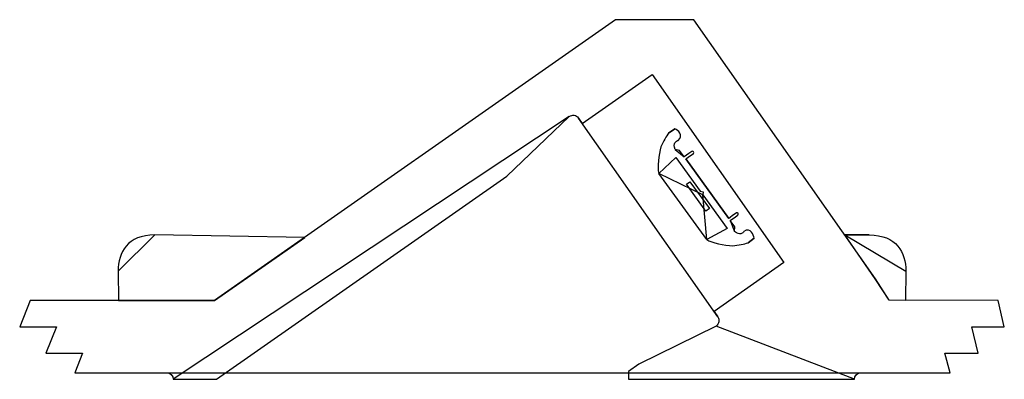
# Model space of a CAD drawing. Extents: x 0 to 4.66, y 1.28 to 2.98.
import ezdxf

# ---------------------------------------------------------------- set-up
doc = ezdxf.new("R2010")
doc.units = 0
doc.layers.get('0').update_dxf_attribs({"linetype": 'CONTINUOUS'})

msp = doc.modelspace()

# ---------------------------------------------------------------- linework, layer by layer
at = {"color": 7}
for points in [[(3.983059, 1.307902), (4.406053, 1.307902), (4.380766, 1.401092), (4.38356, 1.401092), (4.537315, 1.401092), (4.507879, 1.525411), (4.661606, 1.525411), (4.632198, 1.64973), (4.116888, 1.651508), (4.051131, 1.753334), (3.191087, 2.979984), (2.820585, 2.979984), (0.923064, 1.64973), (0.049445, 1.64973), (0, 1.525411), (0.173764, 1.525411), (0.124234, 1.401092), (0.298083, 1.401092), (0.260717, 1.307902), (0.695819, 1.307902)], [(2.645523, 2.514346), (2.663388, 2.488861), (2.99418, 2.720707), (3.61823, 1.829675), (3.287183, 1.597914), (3.305076, 1.572401)], [(0.726779, 1.276745), (0.932265, 1.276745), (2.306997, 2.23932), (2.60223, 2.521994)], [(3.102074, 2.463038), (3.072497, 2.442633)], [(3.102074, 2.463038), (3.072497, 2.442633)], [(3.146467, 2.330196), (3.124595, 2.360366), (3.102582, 2.365671)], [(3.146467, 2.330196), (3.124595, 2.360366), (3.102582, 2.365671)], [(3.025846, 2.252218), (3.105968, 2.327854), (3.221341, 2.168342), (3.235678, 2.165265), (3.234069, 2.1509), (3.234069, 2.1509), (3.349611, 1.991388), (3.252583, 1.938838)], [(3.025846, 2.252218), (3.105968, 2.327854), (3.221341, 2.168342), (3.235678, 2.165265), (3.234069, 2.1509), (3.234069, 2.1509)], [(3.357372, 2.038717), (3.153579, 2.320403)], [(3.357372, 2.038717), (3.153579, 2.320403)], [(3.248398, 2.073329), (3.156287, 2.200406), (3.173083, 2.21258), (3.265193, 2.085503), (3.248398, 2.073329)], [(3.234069, 2.1509), (3.349611, 1.991388), (3.252696, 1.938838)], [(3.384437, 1.976261), (3.386159, 1.998754), (3.364286, 2.029037)], [(3.384437, 1.976261), (3.386159, 1.998754), (3.364286, 2.029037)], [(0.4664, 1.789289), (0.468178, 1.649645), (0.923092, 1.649645), (1.350518, 1.948942), (0.639854, 1.960485), (0.639854, 1.960485)], [(3.906012, 1.960485), (4.021864, 1.960485)], [(4.195177, 1.789289), (4.193455, 1.649645), (4.11703, 1.651508), (4.050961, 1.753334), (3.906012, 1.960485), (3.906012, 1.960485)], [(3.448191, 1.923514), (3.476696, 1.945386)], [(3.448191, 1.923598), (3.476696, 1.945386)], [(3.297513, 1.529108), (2.930878, 1.348373), (2.881743, 1.314027), (2.881743, 1.276717), (3.952099, 1.276717), (3.952099, 1.276745)]]:
    msp.add_lwpolyline(points, close=True, dxfattribs=at)
for points in [[(2.60223, 2.521994), (2.616341, 2.531844), (2.635645, 2.528372), (2.645523, 2.514346)], [(3.072497, 2.442633), (3.061885, 2.429538), (3.046786, 2.402953), (3.035695, 2.37823)], [(3.072497, 2.442633), (3.061885, 2.429538), (3.046786, 2.402953), (3.035695, 2.37823)], [(3.117652, 2.407666), (3.146778, 2.432078), (3.114887, 2.457902), (3.102074, 2.463038)], [(3.117652, 2.407666), (3.146778, 2.432078), (3.114887, 2.457902), (3.102074, 2.463038)], [(3.035695, 2.37823), (3.027849, 2.341485), (3.015968, 2.279537), (3.025846, 2.252218)], [(3.035695, 2.37823), (3.027849, 2.341485), (3.015968, 2.279537), (3.025846, 2.252218)], [(3.102582, 2.365671), (3.091011, 2.393865), (3.108734, 2.407835), (3.117652, 2.407666)], [(3.102582, 2.365671), (3.091011, 2.393865), (3.108734, 2.407835), (3.117652, 2.407666)], [(3.182056, 2.355991), (3.182056, 2.355991), (3.158151, 2.338804), (3.146467, 2.330196)], [(3.182056, 2.355991), (3.182056, 2.355991), (3.158151, 2.338804), (3.146467, 2.330196)], [(3.153579, 2.320403), (3.153579, 2.320403), (3.189591, 2.346142), (3.18945, 2.346452)], [(3.153579, 2.320403), (3.153579, 2.320403), (3.189591, 2.346142), (3.18945, 2.346452)], [(3.18945, 2.346452), (3.19563, 2.351363), (3.188377, 2.359999), (3.182056, 2.355991)], [(3.18945, 2.346452), (3.19563, 2.351363), (3.188377, 2.359999), (3.182056, 2.355991)], [(3.393271, 2.064766), (3.39296, 2.064992), (3.357372, 2.038717), (3.357372, 2.038717)], [(3.393271, 2.064766), (3.39296, 2.064992), (3.357372, 2.038717), (3.357372, 2.038717)], [(3.364286, 2.029037), (3.376168, 2.037503), (3.400044, 2.054832), (3.400044, 2.054832)], [(3.364286, 2.029037), (3.376168, 2.037503), (3.400044, 2.054832), (3.400044, 2.054832)], [(3.400044, 2.054832), (3.405717, 2.05946), (3.399875, 2.068999), (3.393271, 2.064766)], [(3.400044, 2.054832), (3.405717, 2.05946), (3.399875, 2.068999), (3.393271, 2.064766)], [(0.639854, 1.960485), (0.509976, 1.960485), (0.4664, 1.877314), (0.4664, 1.789289)], [(3.428972, 1.977418), (3.426319, 1.968952), (3.407692, 1.956477), (3.384437, 1.976261)], [(3.428972, 1.977418), (3.426319, 1.968952), (3.407692, 1.956477), (3.384437, 1.976261)], [(3.476696, 1.945386), (3.475764, 1.959102), (3.461145, 1.997597), (3.428972, 1.977418)], [(3.476696, 1.945386), (3.475764, 1.959102), (3.461145, 1.997597), (3.428972, 1.977418)], [(4.021864, 1.960485), (4.151574, 1.960485), (4.195177, 1.877314), (4.195177, 1.789289)], [(3.252583, 1.938838), (3.275499, 1.920804), (3.338068, 1.912818), (3.375491, 1.90881)], [(3.252696, 1.938838), (3.275499, 1.920804), (3.33804, 1.912818), (3.375491, 1.90881)], [(3.375491, 1.90881), (3.402274, 1.911491), (3.432358, 1.917672), (3.448191, 1.923598)], [(3.375491, 1.90881), (3.402274, 1.911491), (3.432358, 1.917672), (3.448191, 1.923514)], [(3.305076, 1.572401), (3.314954, 1.558375), (3.311539, 1.538958), (3.297513, 1.529108)], [(0.695819, 1.307902), (0.713006, 1.307902), (0.726779, 1.293904), (0.726779, 1.276745)], [(3.952099, 1.276745), (3.952099, 1.293876), (3.965928, 1.307902), (3.983059, 1.307902)]]:
    msp.add_open_spline(points, degree=3, dxfattribs=at)

doc.saveas('drawing.dxf')
